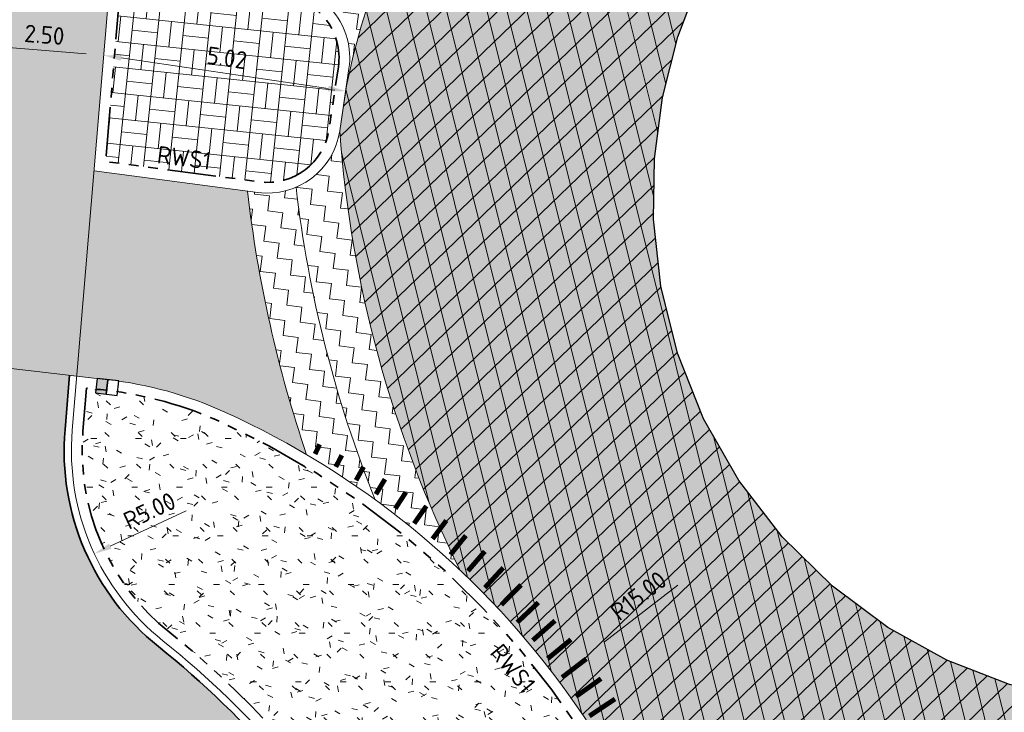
# Model space of a CAD drawing. Header units: metres. Extents: x 196651 to 397723, y 354703 to 710691.
# Tile 202 of 256: x 198029 to 198049, y 356111 to 356126. Entities that reach past the tile are written whole.
import ezdxf
from ezdxf.enums import TextEntityAlignment as Align

# ---------------------------------------------------------------- set-up
doc = ezdxf.new("R2010")
doc.units = ezdxf.units.M
doc.header["$MEASUREMENT"] = 0
doc.linetypes.add('VH-OPSLUITBAND_100X200', pattern=[16, 8, -2, 4, -2])
doc.linetypes.add('VH-RWSBAND_110X220', pattern=[24, 10, -2, 2, -2, 2, -2, 2, -2])
for name, color, linetype, lineweight in [('N-WE-GR-GRAS_BERM-A', 86, 'Continuous', 5), ('N-WE-VH-GOOT_TEGEL-G', 170, 'Continuous', 35), ('N-WE-VH-KANTOPSLUITING_TEKST-T', 7, 'VH-OPSLUITBAND_100X200', 35), ('N-WE-VH-KANTOPSLUITING_TROTTOIRBAND_RWS_110 220-G', 6, 'VH-RWSBAND_110X220', 35), ('N-WE-VH-KANTVERHARDING-G', 1, 'Continuous', 5), ('N-WE-VH-VERHARDING_ASFALT_DEKLAAG-A', 251, 'Continuous', 5), ('N-WE-VH-VERHARDING_ASFALT_DEKLAAG-G_ZWART', 252, 'Continuous', 5), ('N-WE-VH-VERHARDING_ASFALT_TRAPSGEWIJSFREZEN-1_TRAP-A', 5, 'Continuous', 5), ('N-WE-VH_BETON_PRINTBETON-A', 252, 'Continuous', 5), ('X-XX-AL-AANPIJLING-M', 7, 'Continuous', 18)]:
    doc.layers.add(name, color=color, linetype=linetype, lineweight=lineweight)
doc.layers.add('N-WE-RI-HWA_KOLK_RWS-S', color=150, linetype='Continuous')
doc.layers.add('N-WE-VW-MARKERING_RUMBLE_STRIP-G', color=7, linetype='Continuous')
doc.layers.add('N-WE-VH-VERHARDING_ASFALT_COATING_ROOD-G', color=7, linetype='Continuous', lineweight=5, true_color=0xffa8a8)
doc.layers.add('N-WE-VH-VERHARDING_ASFALT_DEKLAAG-G_ROOD', color=7, linetype='Continuous', lineweight=5, true_color=0xbf4040)
doc.layers.add('X-XX-AL-HULPLIJNEN', color=4, linetype='Continuous', lineweight=25, plot=False)
doc.styles.add('NLCS-ISO', font='NLCS-ISO.ttf')
doc.styles.add('NLCS-ISO-M200-T18', font='NLCS-ISO.ttf')
doc.dimstyles.new('NLCS-M200-T18-PIJL', dxfattribs={"dimscale": 0.2, "dimtxt": 1.799999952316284, "dimasz": 1.8, "dimexe": 2, "dimexo": 2, "dimgap": 0.7, "dimtad": 1, "dimzin": 0, "dimdsep": 46, "dimtxsty": 'NLCS-ISO-M200-T18', "dimcen": 0, "dimdle": 2, "dimse1": 1, "dimse2": 1, "dimclrd": 256, "dimclre": 256, "dimclrt": 256, "dimadec": 1, "dimazin": 0, "dimtfac": 1, "dimtofl": 0, "dimtmove": 1, "dimatfit": 0, "dimfxl": 2, "dimfxlon": 1, "dimtfillclr": 254, "dimtolj": 1, "dimtzin": 0, "dimlwd": 18, "dimlwe": 18, "dimarcsym": 0})

# ---------------------------------------------------------------- blocks, each defined once
blk = doc.blocks.new('*D1785')
at = {"layer": 'Defpoints', "color": 0, "ltscale": 0.2, "transparency": 16777216}
for p in [(198035.2421205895, 356116.7529131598), (198030.7122296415, 356114.6362913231)]:
    blk.add_point(p, dxfattribs=at)
at = {"layer": 'X-XX-AL-AANPIJLING-M', "linetype": 'Continuous', "lineweight": 18, "ltscale": 0.2, "transparency": 16777216}
blk.add_line((198032.5966642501, 356115.5168059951), (198031.0383817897, 356114.7886880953), dxfattribs=at)
at = {"layer": 'X-XX-AL-AANPIJLING-M', "ltscale": 0.2, "transparency": 16777216}
blk.add_solid([(198031.0129823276, 356114.8430467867), (198031.0637812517, 356114.734329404), (198030.7122296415, 356114.6362913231)], dxfattribs=at)
at = {"layer": 'X-XX-AL-AANPIJLING-M', "ltscale": 0.2, "transparency": 16777216, "insert": (198031.8451352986, 356115.5188584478), "char_height": 0.3599999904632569, "attachment_point": 5, "rotation": 25.044647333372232, "style": 'NLCS-ISO-M200-T18'}
blk.add_mtext('\\A1;R5.00', dxfattribs=at)
blk = doc.blocks.new('TEKST TB')
at = {"style": 'NLCS-ISO'}
blk.add_attdef('TEKST_TROTTOIRBANDEN', text='', height=0.36, rotation=0.340705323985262, dxfattribs=at).set_placement((0, 0), align=Align.BOTTOM_CENTER)
blk = doc.blocks.new('*D1665')
at = {"layer": 'Defpoints', "color": 0, "ltscale": 0.2, "transparency": 16777216}
for p in [(198040.9013134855, 356112.6079364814), (198029.0298699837, 356103.4390309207)]:
    blk.add_point(p, dxfattribs=at)
at = {"layer": 'X-XX-AL-AANPIJLING-M', "linetype": 'Continuous', "lineweight": 18, "ltscale": 0.2, "transparency": 16777216}
blk.add_line((198042.68994428, 356113.9893848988), (198041.1862281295, 356112.8279902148), dxfattribs=at)
at = {"layer": 'X-XX-AL-AANPIJLING-M', "ltscale": 0.2, "transparency": 16777216}
blk.add_solid([(198041.1495525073, 356112.8754759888), (198041.2229037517, 356112.7805044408), (198040.9013134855, 356112.6079364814)], dxfattribs=at)
at = {"layer": 'X-XX-AL-AANPIJLING-M', "ltscale": 0.2, "transparency": 16777216, "insert": (198041.884940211, 356113.7719718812), "char_height": 0.3599999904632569, "attachment_point": 5, "rotation": 37.68069187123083, "style": 'NLCS-ISO-M200-T18'}
blk.add_mtext('\\A1;R15.00', dxfattribs=at)
blk = doc.blocks.new('*D1794')
at = {"layer": 'Defpoints', "color": 0, "transparency": 16777216}
for p in [(198028.4155924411, 356125.080594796), (198030.9068091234, 356124.8712160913), (198030.9068091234, 356124.8712160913)]:
    blk.add_point(p, dxfattribs=at)
at = {"layer": 'X-XX-AL-AANPIJLING-M', "linetype": 'Continuous', "lineweight": 18, "transparency": 16777216}
blk.add_line((198028.7743276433, 356125.0504442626), (198030.5480739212, 356124.9013666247), dxfattribs=at)
at = {"layer": 'X-XX-AL-AANPIJLING-M', "transparency": 16777216}
for points in [[(198028.7793527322, 356125.1102334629), (198028.7693025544, 356124.9906550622), (198028.4155924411, 356125.080594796)], [(198030.5530990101, 356124.9611558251), (198030.5430488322, 356124.8415774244), (198030.9068091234, 356124.8712160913)]]:
    blk.add_solid(points, dxfattribs=at)
at = {"layer": 'X-XX-AL-AANPIJLING-M', "transparency": 16777216, "insert": (198029.688001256, 356125.2947811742), "char_height": 0.3599999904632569, "attachment_point": 5, "rotation": 355.1957659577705, "style": 'NLCS-ISO-M200-T18'}
blk.add_mtext('\\A1;2.50', dxfattribs=at)
blk = doc.blocks.new('*D1795')
at = {"layer": 'Defpoints', "color": 0, "transparency": 16777216}
for p in [(198030.9068091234, 356124.8712160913), (198035.8710888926, 356124.1373660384), (198035.8710888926, 356124.1373660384)]:
    blk.add_point(p, dxfattribs=at)
at = {"layer": 'X-XX-AL-AANPIJLING-M', "linetype": 'Continuous', "lineweight": 18, "transparency": 16777216}
blk.add_line((198031.2629389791, 356124.8185708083), (198035.5149590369, 356124.1900113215), dxfattribs=at)
at = {"layer": 'X-XX-AL-AANPIJLING-M', "transparency": 16777216}
for points in [[(198031.271713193, 356124.8779257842), (198031.2541647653, 356124.7592158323), (198030.9068091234, 356124.8712160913)], [(198035.5237332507, 356124.2493662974), (198035.5061848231, 356124.1306563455), (198035.8710888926, 356124.1373660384)]]:
    blk.add_solid(points, dxfattribs=at)
at = {"layer": 'X-XX-AL-AANPIJLING-M', "transparency": 16777216, "insert": (198033.4357448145, 356124.8208509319), "char_height": 0.3599999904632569, "attachment_point": 5, "rotation": 351.5910882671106, "style": 'NLCS-ISO-M200-T18'}
blk.add_mtext('\\A1;5.02', dxfattribs=at)
blk = doc.blocks.new('N-SRI-HWA-KOLK_RWS-SO')
at = {"ltscale": 0.1}
blk.add_hatch(color=256, dxfattribs=at).paths.add_polyline_path([(0, -0.7499999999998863), (1.124999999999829, -0.7499999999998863), (1.124999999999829, 0.7499999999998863), (0, 0.7499999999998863)])
blk.add_line((0, -0.7499999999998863), (0, 0.7499999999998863), dxfattribs=at)
at = {"flags": 128}
blk.add_lwpolyline([(-1.125000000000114, -0.7499999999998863), (1.124999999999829, -0.7499999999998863), (1.124999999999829, 0.7499999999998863), (-1.125000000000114, 0.7499999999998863)], close=True, dxfattribs=at)
at = {"ltscale": 0.1, "flags": 128}
blk.add_lwpolyline([(0, -0.7499999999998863), (1.124999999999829, -0.7499999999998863), (1.124999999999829, 0.7499999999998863), (0, 0.7499999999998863)], close=True, dxfattribs=at)

msp = doc.modelspace()

# ---------------------------------------------------------------- hatches: boundary and pattern name
at = {"layer": 'N-WE-GR-GRAS_BERM-A'}
h = msp.add_hatch(dxfattribs=at)
h.set_pattern_fill('AGR-GRAS_01', color=256, scale=0.04, pattern_type=2)
h.set_pattern_definition([(0, (0, 0), (1, 1), [0.12, -0.8]), (45, (0.4, 0.2), (-0.1131370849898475, 1.866761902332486), [0.12, -0.8]), (29.99999999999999, (0.08, 0.12), (0.2274613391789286, 1.286025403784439), [0.12, -0.8]), (15, (0.32, 0.48), (0.3856270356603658, 0.7244941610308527), [0.12, -0.8]), (135, (0.16, 2), (-0.02828427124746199, -0.6505382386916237), [0.12, -0.8]), (150, (1.2, 0.4), (0.2156921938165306, -0.5864101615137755), [0.12, -0.8]), (165, (0.24, 0.04), (0.1434520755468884, -0.7010146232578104), [0.12, -0.8]), (85, (0.4, 0.4), (-0.872677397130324, 1.040016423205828), [0.12, -0.8]), (99.99999999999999, (0, 0), (-1.112117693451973, 0.7787131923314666), [0.12, -0.7999999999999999])])
edge = h.paths.add_edge_path()
edge.add_arc((198035.2421205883, 356116.7529131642), 4.779999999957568, 175.1957659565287, 231.371803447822)
edge.add_arc((198020.577740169, 356098.3897449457), 18.7199999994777, 29.233282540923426, 51.39462795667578, ccw=False)
edge.add_line((198036.9135335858, 356107.5319686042), (198039.0424934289, 356103.7278341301))
edge.add_arc((198043.213705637, 356106.0622267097), 4.780000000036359, 209.233282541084, 264.4633105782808)
edge.add_line((198042.752516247, 356101.3045272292), (198043.5478804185, 356101.2274283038))
edge.add_line((198043.5478804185, 356101.2274283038), (198043.5195082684, 356101.7626166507))
edge.add_line((198043.5195082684, 356101.7626166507), (198043.3874663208, 356103.7187676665))
edge.add_arc((198026.0686544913, 356101.4441579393), 17.46754397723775, 7.482259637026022, 65.5380046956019)
edge.add_arc((198030.0801653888, 356110.2621105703), 7.780000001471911, 65.53800469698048, 83.44999517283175)
edge.add_line((198030.967632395, 356117.9913280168), (198030.5533503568, 356118.0388957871))
edge.add_line((198030.5533503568, 356118.0388957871), (198030.4789142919, 356117.1532452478))
at = {"layer": 'N-WE-VH-VERHARDING_ASFALT_COATING_ROOD-G'}
h = msp.add_hatch(color=256, dxfattribs=at)
edge = h.paths.add_edge_path()
edge.add_line((198031.4294343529, 356131.0894830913), (198029.0790537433, 356131.1835357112))
edge.add_line((198029.0790537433, 356131.1835357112), (198029.067629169, 356131.0476045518))
edge.add_line((198029.067629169, 356131.0476045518), (198028.9163354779, 356131.0385044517))
edge.add_line((198028.9163354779, 356131.0385044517), (198028.5691486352, 356126.9076275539))
edge.add_line((198028.5691486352, 356126.9076275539), (198028.1990489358, 356122.5041303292))
edge.add_line((198028.1990489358, 356122.5041303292), (198027.9242628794, 356119.2346879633))
edge.add_arc((198024.9348028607, 356119.485942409), 2.999999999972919, 345.2730524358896, 355.1957659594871, ccw=False)
edge.add_line((198027.8362477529, 356118.7233038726), (198027.9867252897, 356118.7060260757))
edge.add_arc((198024.9348028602, 356119.485942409), 3.150000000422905, 342.90097050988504, 345.6649064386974, ccw=False)
edge.add_line((198027.9455665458, 356118.5597663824), (198030.3531187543, 356118.2833317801))
edge.add_line((198030.3531187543, 356118.2833317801), (198031.4294343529, 356131.0894830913))
at = {"layer": 'N-WE-VH-VERHARDING_ASFALT_DEKLAAG-A', "lineweight": 9}
h = msp.add_hatch(dxfattribs=at)
h.set_pattern_fill('AVH-ASFALT', color=256, scale=0.4, angle=164, pattern_type=2)
h.set_pattern_definition([(224, (0, 0), (0.2778633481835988, -0.2877359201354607), []), (283.9999999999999, (0, 0), (0.3881182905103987, 0.09676875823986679), [])])
h.paths.add_polyline_path([(198042.195, 356121.505), (198042.213, 356122.748), (198042.377, 356124.006), (198042.691, 356125.254), (198043.154, 356126.464), (198043.757, 356127.611), (198044.486, 356128.671), (198045.322, 356129.626), (198046.244, 356130.46), (198047.263, 356131.179), (198048.396, 356131.776), (198049.62, 356132.226), (198050.904, 356132.51), (198052.215, 356132.619), (198053.517, 356132.551), (198054.776, 356132.316), (198055.962, 356131.93), (198057.197, 356131.35), (198058.38, 356130.606), (198059.478, 356129.706), (198060.461, 356128.667), (198061.305, 356127.512), (198061.99, 356126.269), (198062.508, 356124.971), (198062.854, 356123.651), (198063.03, 356122.293), (198063.018, 356120.882), (198062.804, 356119.459), (198062.386, 356118.066), (198061.773, 356116.748), (198060.988, 356115.542), (198060.06, 356114.48), (198059.026, 356113.581), (198057.873, 356112.821), (198056.594, 356112.205), (198055.217, 356111.761), (198053.778, 356111.508), (198052.317, 356111.458), (198050.878, 356111.608), (198049.499, 356111.947), (198048.214, 356112.452), (198047.006, 356113.121), (198045.867, 356113.968), (198044.834, 356114.982), (198043.942, 356116.139), (198043.22, 356117.409), (198042.685, 356118.754), (198042.345, 356120.132)], flags=16)
edge = h.paths.add_edge_path()
edge.add_arc((198055.4766119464, 356121.7187497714), 14.11288123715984, 355.5884498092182, 393.7722363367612)
edge.add_line((198067.2079999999, 356129.5639999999), (198066.1790000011, 356130.5539999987))
edge.add_line((198066.1790000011, 356130.5539999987), (198065.2290000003, 356131.6210000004))
edge.add_line((198065.2290000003, 356131.6210000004), (198064.3699999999, 356132.7630000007))
edge.add_line((198064.3699999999, 356132.7630000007), (198063.6129999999, 356133.974))
edge.add_arc((198053.8240087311, 356126.3573724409), 12.40311918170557, 37.88580496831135, 85.5774554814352)
edge.add_line((198054.7804298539, 356138.7235611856), (198053.7762296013, 356138.7758346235))
edge.add_line((198053.7762296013, 356138.7758346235), (198053.677, 356138.781))
edge.add_arc((198052.3660935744, 356125.937231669), 12.91049420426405, 84.17225479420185, 124.680642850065)
edge.add_line((198045.0199999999, 356136.5539999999), (198044.032, 356135.519))
edge.add_line((198044.032, 356135.519), (198042.957, 356134.575))
edge.add_line((198042.957, 356134.575), (198041.803, 356133.729))
edge.add_line((198041.803, 356133.729), (198040.58, 356132.986))
edge.add_arc((198053.256285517, 356120.5498401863), 17.757992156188, 135.5478466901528, 167.9898876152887)
edge.add_line((198035.8870000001, 356124.2450000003), (198035.7507638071, 356123.3234022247))
edge.add_arc((198059.6964027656, 356125.0312047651), 24.00646193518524, 184.0794266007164, 206.5771165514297)
edge.add_arc((198026.0686544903, 356101.4441579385), 17.68754397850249, 27.560139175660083, 46.57731757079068, ccw=False)
edge.add_arc((198052.3151757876, 356119.6819750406), 14.58518576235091, 223.5779036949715, 261.9630649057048)
edge.add_line((198050.2760000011, 356105.240042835), (198051.0643627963, 356105.1505225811))
edge.add_arc((198052.3151757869, 356119.6819750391), 14.58518576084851, 265.0803201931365, 302.8950754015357)
edge.add_arc((198073.1743636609, 356095.6929686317), 17.47204140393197, 119.23239695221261, 137.7735058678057, ccw=False)
edge.add_arc((198058.583600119, 356119.9447743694), 10.85312894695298, 303.9315362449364, 358.158694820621)
edge.add_line((198069.4311251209, 356119.5960491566), (198069.5476804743, 356120.6331866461))
at = {"layer": 'N-WE-VH-VERHARDING_ASFALT_DEKLAAG-G_ROOD'}
h = msp.add_hatch(color=256, dxfattribs=at)
edge = h.paths.add_edge_path()
edge.add_arc((198035.2421206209, 356116.7529135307), 5.150000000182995, 175.1957701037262, 219.2373761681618)
edge.add_arc((198020.4500581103, 356098.1394902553), 18.77531222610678, 54.8726943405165, 75.76927051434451)
edge.add_arc((198024.9348028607, 356119.485942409), 3.149999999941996, 272.3787211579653, 342.900970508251)
edge.add_line((198027.9455665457, 356118.5597663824), (198030.204028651, 356118.300450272))
edge.add_line((198030.204028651, 356118.300450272), (198030.1102142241, 356117.1842332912))
h = msp.add_hatch(color=256, dxfattribs=at)
edge = h.paths.add_edge_path()
edge.add_line((198059.9864198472, 356094.7601444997), (198057.7619354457, 356084.3678069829))
edge.add_line((198057.7619354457, 356084.3678069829), (198059.940892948, 356083.9030916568))
edge.add_line((198059.940892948, 356083.9030916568), (198062.4269893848, 356095.5122985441))
edge.add_arc((198072.3519624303, 356093.3868785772), 10.14999999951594, 83.28178701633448, 167.9127494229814, ccw=False)
edge.add_line((198073.5393747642, 356103.4671837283), (198074.9791103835, 356103.3050425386))
edge.add_line((198074.9791103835, 356103.3050425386), (198114.4968007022, 356098.8510774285))
edge.add_line((198114.4968007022, 356098.8510774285), (198132.2268560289, 356096.853071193))
edge.add_line((198132.2268560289, 356096.853071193), (198162.1601647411, 356093.4810409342))
edge.add_arc((198159.1768737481, 356066.9985471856), 26.65000000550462, 71.13364386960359, 83.57264511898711, ccw=False)
edge.add_line((198167.7944663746, 356092.2167865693), (198175.5435832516, 356089.5687534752))
edge.add_line((198175.5435832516, 356089.5687534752), (198177.7043724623, 356088.8800265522))
edge.add_arc((198187.8322783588, 356120.6549856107), 33.35000001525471, 252.3209120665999, 259.1584336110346)
edge.add_line((198181.559347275, 356087.9002479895), (198189.8761610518, 356086.7686389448))
edge.add_line((198189.8761610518, 356086.7686389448), (198190.2561459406, 356089.570107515))
edge.add_line((198190.2561459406, 356089.570107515), (198182.1655033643, 356091.0423166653))
edge.add_arc((198187.8322783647, 356120.6549856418), 30.15000004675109, 252.3209120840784, 259.1666677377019, ccw=False)
edge.add_line((198178.6761655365, 356091.9288981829), (198176.5469664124, 356092.6075561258))
edge.add_line((198176.5469664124, 356092.6075561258), (198168.8292242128, 356095.2448678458))
edge.add_arc((198159.1768737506, 356066.9985471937), 29.84999999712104, 71.13364387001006, 83.5726451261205)
edge.add_line((198162.5183835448, 356096.6609276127), (198132.5852027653, 356100.0329434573))
edge.add_line((198132.5852027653, 356100.0329434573), (198114.8552001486, 356102.0309437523))
edge.add_line((198114.8552001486, 356102.0309437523), (198078.5813975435, 356106.1192963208))
edge.add_arc((198078.9341944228, 356109.2494775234), 3.149999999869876, 174.1331039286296, 263.5694374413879, ccw=False)
edge.add_line((198075.8006939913, 356109.5714636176), (198076.1303685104, 356112.7797861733))
edge.add_line((198076.1303685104, 356112.7797861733), (198073.9418920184, 356113.00466535))
edge.add_line((198073.9418920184, 356113.00466535), (198073.733660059, 356110.9781960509))
edge.add_arc((198068.6106355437, 356111.5046177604), 5.15000000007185, 281.6676210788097, 354.1331039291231, ccw=False)
edge.add_arc((198072.3519624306, 356093.3868785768), 13.34999999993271, 101.6676210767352, 142.4569986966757)
edge.add_arc((198057.682029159, 356104.6582181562), 5.150001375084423, 264.44562191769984, 322.4816876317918, ccw=False)
edge.add_line((198057.1835583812, 356099.5323971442), (198056.3222446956, 356099.6161573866))
edge.add_line((198056.3222446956, 356099.6161573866), (198055.8507287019, 356096.4481204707))
edge.add_line((198055.8507287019, 356096.4481204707), (198058.972845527, 356096.1454850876))
edge.add_arc((198058.8618928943, 356095.0008499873), 1.149999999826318, -12.081867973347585, 84.46345942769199, ccw=False)
edge = h.paths.add_edge_path()
edge.add_line((198038.8846066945, 356086.5605381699), (198038.7919455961, 356096.8898003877))
edge.add_arc((198039.9418993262, 356096.9001163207), 1.149999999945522, 83.3792660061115, 180.5139716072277, ccw=False)
edge.add_line((198040.0744904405, 356098.0424470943), (198043.471441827, 356097.6481606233))
edge.add_line((198043.471441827, 356097.6481606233), (198043.7523128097, 356100.8358772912))
edge.add_line((198043.7523128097, 356100.8358772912), (198042.646178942, 356100.9435927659))
edge.add_arc((198043.2137056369, 356106.0622267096), 5.149999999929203, 209.2332825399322, 263.6731921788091, ccw=False)
edge.add_line((198038.71961717, 356103.5471384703), (198036.5906573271, 356107.3512729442))
edge.add_arc((198020.5777401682, 356098.3897449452), 18.35000000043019, 29.23328254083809, 51.38998534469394)
edge.add_arc((198035.2421205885, 356116.7529131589), 5.149999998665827, 218.680858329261, 231.3899853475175, ccw=False)
edge.add_line((198031.2218284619, 356113.5342564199), (198030.584734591, 356113.9496301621))
edge.add_arc((198020.4984461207, 356098.2340134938), 18.67388075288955, 57.30763771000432, 75.82059601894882)
edge.add_arc((198024.9348019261, 356119.485942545), 3.150000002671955, 261.88503622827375, 272.51048941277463, ccw=False)
edge.add_line((198024.4901485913, 356116.367484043), (198023.678902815, 356116.483157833))
edge.add_line((198023.678902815, 356116.483157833), (198023.4090844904, 356113.2728222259))
edge.add_arc((198020.5777401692, 356098.3897449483), 15.14999999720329, 63.19256403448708, 79.22880732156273, ccw=False)
edge.add_line((198027.4102898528, 356111.9115334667), (198028.2965420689, 356111.425948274))
edge.add_arc((198020.5777401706, 356098.3897449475), 15.14999999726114, 29.233282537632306, 59.37001031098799, ccw=False)
edge.add_line((198033.7982140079, 356105.7884996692), (198035.7170540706, 356102.359817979))
edge.add_arc((198038.4708799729, 356103.8323691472), 3.12281348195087, 208.1347176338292, 211.992830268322)
edge.add_arc((198031.4039127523, 356099.5321717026), 5.149999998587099, 0.4853907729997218, 30.9123490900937, ccw=False)
edge.add_line((198036.5537279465, 356099.5758002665), (198036.6641461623, 356086.5422884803))
edge.add_line((198036.6641461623, 356086.5422884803), (198038.8846066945, 356086.5605381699))
at = {"layer": 'N-WE-VH-VERHARDING_ASFALT_DEKLAAG-G_ZWART'}
h = msp.add_hatch(color=256, dxfattribs=at)
h.paths.add_polyline_path([(198042.195, 356121.505), (198042.213, 356122.748), (198042.377, 356124.006), (198042.691, 356125.254), (198043.154, 356126.464), (198043.757, 356127.611), (198044.486, 356128.671), (198045.322, 356129.626), (198046.244, 356130.46), (198047.263, 356131.179), (198048.396, 356131.776), (198049.62, 356132.226), (198050.904, 356132.51), (198052.215, 356132.619), (198053.517, 356132.551), (198054.776, 356132.316), (198055.962, 356131.93), (198057.197, 356131.35), (198058.38, 356130.606), (198059.478, 356129.706), (198060.461, 356128.667), (198061.305, 356127.512), (198061.99, 356126.269), (198062.508, 356124.971), (198062.854, 356123.651), (198063.03, 356122.293), (198063.018, 356120.882), (198062.804, 356119.459), (198062.386, 356118.066), (198061.773, 356116.748), (198060.988, 356115.542), (198060.06, 356114.48), (198059.026, 356113.581), (198057.873, 356112.821), (198056.594, 356112.205), (198055.217, 356111.761), (198053.778, 356111.508), (198052.317, 356111.458), (198050.878, 356111.608), (198049.499, 356111.947), (198048.214, 356112.452), (198047.006, 356113.121), (198045.867, 356113.968), (198044.834, 356114.982), (198043.942, 356116.139), (198043.22, 356117.409), (198042.685, 356118.754), (198042.345, 356120.132)], flags=16)
edge = h.paths.add_edge_path()
edge.add_arc((198055.4766119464, 356121.7187497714), 14.11288123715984, 355.5884498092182, 393.7722363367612)
edge.add_line((198067.2079999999, 356129.5639999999), (198066.1790000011, 356130.5539999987))
edge.add_line((198066.1790000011, 356130.5539999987), (198065.2290000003, 356131.6210000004))
edge.add_line((198065.2290000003, 356131.6210000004), (198064.3699999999, 356132.7630000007))
edge.add_line((198064.3699999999, 356132.7630000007), (198063.6129999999, 356133.974))
edge.add_arc((198053.8240087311, 356126.3573724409), 12.40311918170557, 37.88580496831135, 85.5774554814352)
edge.add_line((198054.7804298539, 356138.7235611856), (198053.7762296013, 356138.7758346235))
edge.add_line((198053.7762296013, 356138.7758346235), (198053.677, 356138.781))
edge.add_arc((198052.3660935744, 356125.937231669), 12.91049420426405, 84.17225479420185, 124.680642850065)
edge.add_line((198045.0199999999, 356136.5539999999), (198044.032, 356135.519))
edge.add_line((198044.032, 356135.519), (198042.957, 356134.575))
edge.add_line((198042.957, 356134.575), (198041.803, 356133.729))
edge.add_line((198041.803, 356133.729), (198040.58, 356132.986))
edge.add_arc((198053.256285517, 356120.5498401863), 17.757992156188, 135.5478466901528, 167.9898876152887)
edge.add_line((198035.8870000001, 356124.2450000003), (198035.7507638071, 356123.3234022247))
edge.add_arc((198059.6964027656, 356125.0312047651), 24.00646193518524, 184.0794266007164, 206.5771165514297)
edge.add_arc((198026.0686544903, 356101.4441579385), 17.68754397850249, 27.560139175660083, 46.57731757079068, ccw=False)
edge.add_arc((198052.3151757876, 356119.6819750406), 14.58518576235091, 223.5779036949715, 261.9630649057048)
edge.add_line((198050.2760000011, 356105.240042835), (198051.0643627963, 356105.1505225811))
edge.add_arc((198052.3151757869, 356119.6819750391), 14.58518576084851, 265.0803201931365, 302.8950754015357)
edge.add_arc((198073.1743636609, 356095.6929686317), 17.47204140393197, 119.23239695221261, 137.7735058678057, ccw=False)
edge.add_arc((198058.583600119, 356119.9447743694), 10.85312894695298, 303.9315362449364, 358.158694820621)
edge.add_line((198069.4311251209, 356119.5960491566), (198069.5476804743, 356120.6331866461))
h = msp.add_hatch(color=256, dxfattribs=at)
edge = h.paths.add_edge_path()
edge.add_arc((198059.6964027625, 356125.0312047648), 26.0064619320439, 186.5074313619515, 197.4029124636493)
edge.add_line((198034.8803833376, 356117.2529503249), (198033.0900418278, 356118.1225172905))
edge.add_line((198033.0900418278, 356118.1225172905), (198032.8745666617, 356117.7682679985))
edge.add_arc((198029.9578920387, 356109.5700340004), 8.701610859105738, 70.41603588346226, 83.16995621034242)
edge.add_line((198030.9927278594, 356118.2098920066), (198030.3531187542, 356118.2833317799))
edge.add_line((198030.3531187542, 356118.2833317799), (198030.7075502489, 356122.5004065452))
edge.add_line((198030.7075502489, 356122.5004065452), (198033.8574961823, 356122.0838383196))
h = msp.add_hatch(color=256, dxfattribs=at)
edge = h.paths.add_edge_path()
edge.add_arc((198059.6964040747, 356125.0311995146), 26.00646161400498, 197.4029005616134, 198.7552356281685)
edge.add_arc((198026.0686544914, 356101.4441579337), 17.687543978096, 59.40557316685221, 67.31051945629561)
edge.add_line((198032.8913886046, 356117.7628438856), (198032.8745666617, 356117.7682679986))
edge.add_line((198032.8745666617, 356117.7682679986), (198033.0900418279, 356118.1225172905))
edge.add_line((198033.0900418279, 356118.1225172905), (198034.8803833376, 356117.2529503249))
at = {"layer": 'N-WE-VH-VERHARDING_ASFALT_TRAPSGEWIJSFREZEN-1_TRAP-A', "lineweight": 9}
h = msp.add_hatch(dxfattribs=at)
h.set_pattern_fill('AVH-ASFALT_FREESVAK', color=256, scale=0.2, angle=83.00000000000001, pattern_type=2)
h.set_pattern_definition([(83.00000000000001, (198035.3221990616, 356124.2450000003), (-0.2720865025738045, 0.3482548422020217), [0.3125, -0.3125]), (173, (198035.3602832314, 356124.5551706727), (-0.3482548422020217, -0.2720865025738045), [0.3125, -0.3125])])
h.paths.add_polyline_path([(198040.58, 356132.986), (198039.175, 356132.291), (198038.3832275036, 356131.9802564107, 0.08968242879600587), (198035.3221990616, 356126.0480956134, -0.2827142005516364), (198035.9400669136, 356124.6039820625), (198035.887, 356124.2450000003, -0.1425082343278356)])
h = msp.add_hatch(dxfattribs=at)
h.set_pattern_fill('AVH-ASFALT_FREESVAK', color=256, scale=0.2, angle=83.00000000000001, pattern_type=2)
h.set_pattern_definition([(83.00000000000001, (198034.8549917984, 356114.2906672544), (-0.2720865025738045, 0.3482548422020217), [0.3125, -0.3125]), (173, (198034.8930759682, 356114.6008379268), (-0.3482548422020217, -0.2720865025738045), [0.3125, -0.3125])])
h.paths.add_polyline_path([(198035.7507638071, 356123.3234022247, -0.2609829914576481), (198034.8549917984, 356122.1628533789, 0.06648597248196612), (198036.4785240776, 356115.7439421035, -0.03216459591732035), (198038.2266317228, 356114.2906672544, -0.09848122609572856)])
h = msp.add_hatch(dxfattribs=at)
h.set_pattern_fill('AVH-ASFALT_FREESVAK', color=256, scale=0.2, angle=83.00000000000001, pattern_type=2)
h.set_pattern_definition([(83.00000000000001, (198033.8574961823, 356115.7439421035), (-0.2720865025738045, 0.3482548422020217), [0.3125, -0.3125]), (173, (198033.8955803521, 356116.0541127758), (-0.3482548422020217, -0.2720865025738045), [0.3125, -0.3125])])
h.paths.add_polyline_path([(198034.8549917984, 356122.1628533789, -0.1343909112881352), (198034.0702323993, 356122.0557047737), (198033.8574961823, 356122.0838383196, 0.05349211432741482), (198035.0708661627, 356116.6694460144, -0.02382481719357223), (198036.4785240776, 356115.7439421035, -0.06648597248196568)])
at = {"layer": 'N-WE-VH_BETON_PRINTBETON-A'}
h = msp.add_hatch(dxfattribs=at)
h.set_pattern_fill('AVH-BSS_KEIFORMAAT_BLOK', color=256, scale=2.5, angle=174, pattern_type=2)
h.set_pattern_definition([(174, (192530.8626700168, 422217.2792524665), (-0.05487744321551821, -0.5221239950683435), []), (174, (192530.8352312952, 422217.018190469), (-0.5770014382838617, -0.4672465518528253), [0.525, -0.525]), (264, (192530.8626700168, 422217.2792524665), (0.5221239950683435, -0.05487744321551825), []), (264, (192531.1237320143, 422217.2518137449), (0.4672465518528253, -0.5770014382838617), [0.525, -0.525])])
edge = h.paths.add_edge_path()
edge.add_line((198031.2502144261, 356126.3302805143), (198030.9443452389, 356122.6910067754))
edge.add_line((198030.9443452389, 356122.6910067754), (198034.0990754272, 356122.2738058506))
edge.add_arc((198034.266889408, 356123.5427575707), 1.280000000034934, 262.4665682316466, 351.5910882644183)
edge.add_line((198035.5331288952, 356123.3555743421), (198035.7224320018, 356124.63615418))
edge.add_arc((198034.4561925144, 356124.8233374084), 1.280000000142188, 351.5910882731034, 446.0063390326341)
edge.add_line((198034.5453395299, 356126.1002292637), (198031.2502144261, 356126.3302805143))

# ---------------------------------------------------------------- linework, layer by layer
at = {"layer": 'N-WE-VH-GOOT_TEGEL-G', "flags": 128}
for points in [[(198036.6726175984, 356085.5423243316), (198036.6641458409, 356086.5423264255), (198036.5537279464, 356099.5758002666, 0.1335434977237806), (198035.8224258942, 356102.1777796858, -0.01684342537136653), (198035.7170540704, 356102.3598179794), (198033.7982140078, 356105.7884996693, 0.09859978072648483), (198029.9553767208, 356110.288586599, 0.03322639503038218), (198028.2965420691, 356111.425948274), (198027.4102898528, 356111.9115334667, 0.08174255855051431), (198022.716315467, 356113.3880447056), (198012.3543747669, 356114.8655315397), (198000.1454992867, 356116.6063688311, 0.008349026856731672), (197996.8271793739, 356117.0231152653), (197957.1139794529, 356121.3384500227, 0.004590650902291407), (197955.2840182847, 356121.5203149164), (197938.160162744, 356123.063484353, -0.004590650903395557), (197936.2717305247, 356123.2511602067), (197915.7396567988, 356125.4822262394, 0.02355031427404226), (197906.3282516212, 356126.0584131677), (197888.5724948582, 356126.3079682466, 0.02629714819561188), (197886.088348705, 356126.2122111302), (197877.9412878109, 356125.467868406, -0.01585201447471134), (197876.4636929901, 356125.3799825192), (197873.8822257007, 356125.3084378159)], [(198043.752312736, 356100.8358772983), (198042.7168174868, 356100.93625342, -0.2457624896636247), (198038.71961717, 356103.5471384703), (198036.5906573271, 356107.3512729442, 0.09697917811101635), (198032.0284372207, 356112.7286443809, -0.2502283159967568), (198030.1102142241, 356117.1842332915), (198030.2040286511, 356118.3004502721)]]:
    msp.add_lwpolyline(points, format="xyb", dxfattribs=at)
at = {"layer": 'N-WE-VH-KANTOPSLUITING_TROTTOIRBAND_RWS_110 220-G', "ltscale": 0.1, "flags": 128}
msp.add_lwpolyline([(198031.2502144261, 356126.3302805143), (198034.5453395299, 356126.1002292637, -0.4369685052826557), (198035.7224320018, 356124.63615418), (198035.5331288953, 356123.3555743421, -0.4097452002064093), (198034.0990754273, 356122.2738058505), (198030.9443452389, 356122.6910067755)], format="xyb", close=True, dxfattribs=at)
msp.add_lwpolyline([(198043.5479516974, 356101.2274213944), (198042.7525162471, 356101.3045272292, -0.2457624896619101), (198039.0424934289, 356103.7278341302), (198036.9135335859, 356107.5319686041, 0.09697917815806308), (198032.2593232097, 356113.0177666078, -0.2502283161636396), (198030.4789142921, 356117.15324525), (198030.5533503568, 356118.0388957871), (198030.9676323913, 356117.9913280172, -0.078315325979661), (198033.301782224, 356117.343747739, -0.2588771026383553), (198043.3874663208, 356103.7187676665), (198043.5195082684, 356101.7626166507), (198043.5478804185, 356101.2274283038)], format="xyb", dxfattribs=at)
at = {"layer": 'N-WE-VH-KANTVERHARDING-G', "flags": 128}
for points in [[(198038.2266317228, 356114.2906672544, -0.09848122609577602), (198035.7507638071, 356123.3234022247), (198035.887, 356124.2450000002, -0.1425082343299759), (198040.58, 356132.986)], [(198052.3303096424, 356100.1550690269), (198042.7312899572, 356101.0855536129, -0.2457624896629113), (198038.8505129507, 356103.6203934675), (198036.7215531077, 356107.4245279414, 0.09697917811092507), (198032.1220396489, 356112.8458560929, -0.2502283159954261), (198030.259687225, 356117.1716705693), (198031.4294343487, 356131.089483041, -9.540545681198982e-05), (198031.4294343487, 356131.089483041, 9.540545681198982e-05)], [(198031.0491538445, 356126.5648531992), (198034.5606616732, 356126.3196950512, -0.4369685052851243), (198035.9400669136, 356124.6039820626), (198035.7507638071, 356123.3234022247, -0.4097452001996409), (198034.0702323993, 356122.0557047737), (198030.7075502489, 356122.5004065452)], [(198035.0708661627, 356116.6694460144, -0.05349211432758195), (198033.8574961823, 356122.0838383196)], [(198036.4785240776, 356115.7439421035, -0.06648597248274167), (198034.8549917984, 356122.1628533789)], [(198030.3531187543, 356118.2833317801), (198030.9927278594, 356118.2098920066, -0.07831532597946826), (198033.3928819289, 356117.5439996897, -0.2589823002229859), (198043.6065, 356103.7405), (198043.7391157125, 356101.7758488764), (198043.768, 356101.231), (198043.7654788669, 356100.9853041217)]]:
    msp.add_lwpolyline(points, format="xyb", dxfattribs=at)
msp.add_lwpolyline([(198027.9455665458, 356118.5597663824), (198030.3531187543, 356118.2833317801)], dxfattribs=at)
at = {"layer": 'N-WE-VW-MARKERING_RUMBLE_STRIP-G', "const_width": 0.1, "flags": 128}
for points in [[(198035.244357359, 356116.68237298), (198035.3382642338, 356116.8824926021)], [(198035.6698016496, 356116.4179581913), (198035.793322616, 356116.6594018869)], [(198036.0860131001, 356116.1427717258), (198036.2405034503, 356116.4209131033)], [(198036.4928565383, 356115.8570942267), (198036.6792858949, 356116.1673040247)], [(198036.8902031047, 356115.5611975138), (198037.1091588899, 356115.8988700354)], [(198037.2779292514, 356115.2553447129), (198037.5296217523, 356115.6159237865)], [(198037.6559157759, 356114.9397904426), (198037.9401847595, 356115.318794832)], [(198038.0240468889, 356114.6147810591), (198038.3403697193, 356115.0078292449)], [(198038.382209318, 356114.2805549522), (198038.7297105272, 356114.6833892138)], [(198038.7302914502, 356113.9373428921), (198039.107753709, 356114.3458526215)], [(198039.0681825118, 356113.5853684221), (198039.4740589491, 356113.9956126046)], [(198039.3957717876, 356113.2248482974), (198039.8281996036, 356113.6330770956)], [(198039.7129478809, 356112.8559929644), (198040.1697631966, 356113.2586683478)], [(198040.0195980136, 356112.479007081), (198040.4983519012, 356112.8728224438)], [(198040.3156073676, 356112.0940900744), (198040.8135830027, 356112.4759887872)], [(198040.6008584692, 356111.7014367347), (198041.1150893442, 356112.068629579)], [(198040.8752306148, 356111.3012378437), (198041.4025197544, 356111.6512192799)]]:
    msp.add_lwpolyline(points, dxfattribs=at)
at = {"layer": 'X-XX-AL-HULPLIJNEN', "flags": 128}
for points in [[(198042.195, 356121.505), (198042.213, 356122.748), (198042.377, 356124.006), (198042.691, 356125.254), (198043.154, 356126.464)], [(198060.988, 356115.542), (198060.06, 356114.48), (198059.026, 356113.581), (198057.873, 356112.821), (198056.594, 356112.205), (198055.217, 356111.761), (198053.778, 356111.508), (198052.317, 356111.458), (198050.878, 356111.608), (198049.499, 356111.947), (198048.214, 356112.452), (198047.006, 356113.121), (198045.867, 356113.968), (198044.834, 356114.982), (198043.942, 356116.139), (198043.22, 356117.409), (198042.685, 356118.754), (198042.345, 356120.132), (198042.195, 356121.505)]]:
    msp.add_lwpolyline(points, dxfattribs=at)

# ---------------------------------------------------------------- block references
at = {"layer": 'N-WE-RI-HWA_KOLK_RWS-S', "xscale": 0.2000000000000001, "yscale": 0.2000000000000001, "zscale": 0.2000000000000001, "rotation": 173.4499951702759}
msp.add_blockref('N-SRI-HWA-KOLK_RWS-SO', (198030.975617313, 356118.0608711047), dxfattribs=at)
at = {"layer": 'N-WE-VH-KANTOPSLUITING_TEKST-T'}
for p, rotation in [((198032.5217103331, 356122.482406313), 352.4665682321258), ((198039.0831603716, 356112.0952838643), 309.2872475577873)]:
    msp.add_blockref('TEKST TB', p, dxfattribs=dict(at, rotation=rotation)).add_auto_attribs({'TEKST_TROTTOIRBANDEN': 'RWS1'})

# ---------------------------------------------------------------- dimensions: what is measured, and where the dimension line sits
at = {"layer": 'X-XX-AL-AANPIJLING-M'}
for p1, p2, picture, middle in [((198028.4155924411, 356125.080594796), (198030.9068091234, 356124.8712160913), '*D1794', (198029.688001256, 356125.2947811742)), ((198030.9068091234, 356124.8712160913), (198035.8710888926, 356124.1373660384), '*D1795', (198033.4357448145, 356124.8208509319))]:
    dim = msp.add_aligned_dim(p1=p1, p2=p2, distance=0, dimstyle='NLCS-M200-T18-PIJL', dxfattribs=at)
    dim.commit()
    dim.dimension.update_dxf_attribs({"geometry": picture, "text_midpoint": middle})
at = {"layer": 'X-XX-AL-AANPIJLING-M', "ltscale": 0.2}
dim = msp.add_radius_dim(center=(198035.2421205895, 356116.7529131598), mpoint=(198030.7122296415, 356114.6362913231), dimstyle='NLCS-M200-T18-PIJL', dxfattribs=at)
dim.commit()
dim.dimension.update_dxf_attribs({"geometry": '*D1785', "text_midpoint": (198031.9805990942, 356115.2289454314), "dimtype": 164})
dim = msp.add_radius_dim(center=(198029.0298699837, 356103.4390309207), mpoint=(198040.9013134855, 356112.6079364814), dimstyle='NLCS-M200-T18-PIJL', dxfattribs=at)
dim.commit()
dim.dimension.update_dxf_attribs({"geometry": '*D1665', "text_midpoint": (198041.884940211, 356113.7719718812)})

doc.saveas('drawing.dxf')
